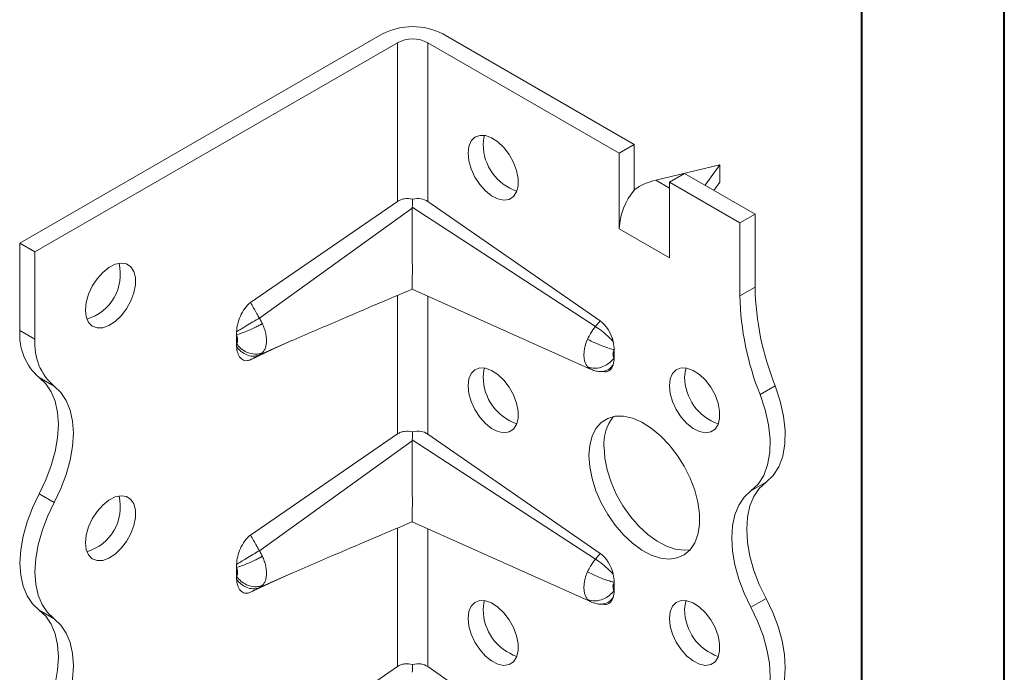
# Model space of a CAD drawing. Header units: millimetres. Extents: x 0 to 210, y 0 to 297.
# Tile 5 of 9: x 176 to 210, y 95 to 118. Entities that reach past the tile are written whole.
import ezdxf

# ---------------------------------------------------------------- set-up
doc = ezdxf.new("R2010")
doc.units = ezdxf.units.MM

msp = doc.modelspace()

# ---------------------------------------------------------------- linework, layer by layer
at = {"color": 7, "linetype": 'Continuous', "lineweight": 40}
for p, q in [((210.079, 0.215), (210.079, 297.215)), ((205.079, 5.215), (205.079, 292.215))]:
    msp.add_line(p, q, dxfattribs=at)
at = {"color": 7, "linetype": 'Continuous', "lineweight": 15}
for p, q in [((175.52, 110.133), (188.248, 117.481)), ((197.086, 113.603), (190.369, 117.481)), ((176.05, 109.827), (188.778, 117.175)), ((188.778, 111.605), (188.778, 117.175)), ((189.839, 117.175), (196.556, 113.297)), ((189.839, 117.175), (189.839, 111.602)), ((196.556, 113.297), (197.086, 113.603)), ((197.086, 113.603), (197.086, 112.004)), ((196.556, 110.639), (196.556, 113.297)), ((197.84, 112.351), (200.092, 112.889)), ((200.092, 112.889), (199.575, 112.167)), ((200.092, 112.276), (200.092, 112.889)), ((198.324, 112.072), (197.84, 112.351)), ((198.854, 112.583), (198.324, 112.276)), ((198.854, 112.583), (201.329, 111.154)), ((198.324, 112.276), (198.324, 109.619)), ((200.799, 110.848), (198.324, 112.276)), ((199.885, 111.988), (200.092, 112.276)), ((183.615, 108.055), (188.778, 111.605)), ((189.294, 111.362), (183.928, 107.504)), ((195.729, 107.207), (189.295, 111.402)), ((189.839, 111.602), (195.896, 107.406)), ((200.799, 110.848), (201.329, 111.154)), ((201.329, 111.154), (201.329, 108.592)), ((196.56, 110.641), (196.556, 110.639)), ((196.56, 110.637), (196.556, 110.639)), ((196.56, 110.637), (196.56, 110.641)), ((198.32, 109.625), (196.56, 110.641)), ((200.799, 108.286), (200.799, 110.848)), ((175.52, 110.133), (176.05, 109.827)), ((175.52, 107.071), (175.52, 110.133)), ((176.05, 109.827), (176.05, 106.765)), ((198.32, 109.625), (198.324, 109.727)), ((198.32, 109.621), (198.32, 109.625)), ((198.32, 109.621), (198.324, 109.623)), ((198.324, 109.619), (198.32, 109.621)), ((200.799, 108.286), (201.329, 108.592)), ((188.778, 103.439), (188.778, 108.303)), ((189.291, 108.523), (195.57, 105.707)), ((189.839, 108.277), (189.839, 103.437)), ((195.896, 107.406), (195.729, 107.207)), ((176.05, 106.765), (175.52, 107.071)), ((183.121, 106.615), (183.121, 106.914)), ((183.928, 106.213), (185.067, 106.714)), ((184.426, 106.423), (185.067, 106.714)), ((185.067, 106.714), (185.108, 106.732)), ((184.426, 106.423), (183.615, 106.045)), ((196.379, 106.4), (196.379, 106.108)), ((195.451, 105.798), (195.568, 105.71)), ((195.883, 105.628), (196.051, 105.621)), ((176.725, 105.114), (176.195, 105.42)), ((201.506, 104.822), (202.036, 105.129)), ((183.615, 99.889), (188.778, 103.439)), ((189.839, 103.437), (195.896, 99.241)), ((189.294, 103.197), (183.928, 99.338)), ((195.729, 99.042), (189.295, 103.237)), ((201.184, 101.439), (201.714, 101.745)), ((176.725, 101.031), (176.195, 101.337)), ((189.291, 100.357), (195.57, 97.541)), ((188.778, 95.274), (188.778, 100.138)), ((189.839, 100.112), (189.839, 95.271)), ((195.896, 99.241), (195.729, 99.042)), ((183.121, 98.449), (183.121, 98.749)), ((183.928, 98.048), (185.067, 98.548)), ((184.426, 98.258), (185.067, 98.548)), ((185.067, 98.548), (185.107, 98.566)), ((184.426, 98.258), (183.615, 97.879)), ((196.379, 98.235), (196.379, 97.943)), ((195.451, 97.632), (195.568, 97.544)), ((201.184, 97.356), (201.714, 97.663)), ((176.725, 96.948), (176.195, 97.254)), ((195.883, 97.462), (196.051, 97.456)), ((183.615, 91.724), (188.778, 95.274)), ((189.839, 95.271), (195.896, 91.075))]:
    msp.add_line(p, q, dxfattribs=at)
at = {"color": 7, "linetype": 'Continuous', "lineweight": 15, "flags": 128}
for points in [[(191.253, 113.296), (191.281, 113.534), (191.362, 113.725), (191.492, 113.857), (191.663, 113.921), (191.864, 113.915), (192.081, 113.837), (192.302, 113.693), (192.513, 113.492), (192.7, 113.247), (192.852, 112.973), (192.958, 112.688), (193.014, 112.408), (193.014, 112.152), (192.958, 111.936), (192.852, 111.773), (192.7, 111.675), (192.513, 111.645), (192.302, 111.688), (192.081, 111.8), (191.864, 111.973), (191.663, 112.198), (191.492, 112.459), (191.362, 112.742), (191.281, 113.027), (191.253, 113.296)], [(191.836, 113.92), (191.811, 113.84), (191.783, 113.603)], [(177.818, 107.786), (177.846, 108.056), (177.927, 108.341), (178.057, 108.623), (178.228, 108.884), (178.429, 109.109), (178.646, 109.283), (178.867, 109.394), (179.078, 109.437), (179.265, 109.408), (179.417, 109.309), (179.523, 109.146), (179.579, 108.93), (179.579, 108.674), (179.523, 108.395), (179.417, 108.109), (179.265, 107.835), (179.078, 107.59), (178.867, 107.389), (178.646, 107.245), (178.429, 107.168), (178.228, 107.161), (178.057, 107.225), (177.927, 107.357), (177.846, 107.548), (177.818, 107.786)], [(191.253, 105.131), (191.281, 105.369), (191.362, 105.56), (191.492, 105.691), (191.663, 105.756), (191.864, 105.749), (192.081, 105.672), (192.302, 105.528), (192.513, 105.327), (192.7, 105.082), (192.852, 104.808), (192.958, 104.522), (193.014, 104.242), (193.014, 103.987), (192.958, 103.771), (192.852, 103.608), (192.7, 103.509), (192.513, 103.48), (192.302, 103.523), (192.081, 103.634), (191.864, 103.808), (191.663, 104.032), (191.492, 104.294), (191.362, 104.576), (191.281, 104.861), (191.253, 105.131)], [(191.836, 105.754), (191.811, 105.675), (191.783, 105.437)], [(198.324, 105.132), (198.352, 105.37), (198.433, 105.56), (198.563, 105.692), (198.734, 105.757), (198.935, 105.75), (199.152, 105.672), (199.373, 105.528), (199.584, 105.328), (199.771, 105.083), (199.923, 104.809), (200.03, 104.523), (200.085, 104.243), (200.085, 103.987), (200.03, 103.771), (199.923, 103.609), (199.771, 103.51), (199.584, 103.481), (199.373, 103.523), (199.152, 103.635), (198.935, 103.808), (198.734, 104.033), (198.563, 104.295), (198.433, 104.577), (198.352, 104.862), (198.324, 105.132)], [(198.907, 105.755), (198.882, 105.676), (198.854, 105.438)], [(176.195, 101.337), (176.431, 101.827), (176.62, 102.326), (176.758, 102.822), (176.842, 103.307), (176.87, 103.768), (176.842, 104.197), (176.758, 104.585), (176.62, 104.922), (176.431, 105.202), (176.195, 105.42)], [(176.725, 105.114), (176.961, 104.896), (177.15, 104.616), (177.288, 104.278), (177.372, 103.891), (177.4, 103.462), (177.372, 103.001), (177.288, 102.516), (177.15, 102.019), (176.961, 101.521), (176.725, 101.031)], [(202.036, 105.129), (202.214, 104.593), (202.332, 104.066), (202.386, 103.561), (202.375, 103.088), (202.3, 102.661), (202.163, 102.288), (201.966, 101.981), (201.714, 101.745)], [(201.184, 101.439), (201.436, 101.675), (201.632, 101.982), (201.77, 102.354), (201.845, 102.782), (201.856, 103.254), (201.802, 103.76), (201.684, 104.287), (201.506, 104.822)], [(195.495, 102.682), (195.523, 103.045), (195.607, 103.366), (195.742, 103.634), (195.927, 103.843), (196.155, 103.987), (196.42, 104.06), (196.715, 104.061), (197.03, 103.991), (197.357, 103.85), (197.687, 103.644), (198.009, 103.378), (198.315, 103.059), (198.596, 102.697), (198.844, 102.303), (199.051, 101.887), (199.212, 101.461), (199.322, 101.039), (199.378, 100.631), (199.378, 100.25), (199.322, 99.907), (199.212, 99.611), (199.051, 99.372), (198.844, 99.195), (198.596, 99.086), (198.315, 99.049), (198.009, 99.084), (197.687, 99.189), (197.357, 99.363), (197.03, 99.601), (196.715, 99.894), (196.42, 100.236), (196.155, 100.615), (195.927, 101.022), (195.742, 101.444), (195.607, 101.87), (195.523, 102.286), (195.495, 102.682)], [(196.026, 102.988), (196.054, 102.592), (196.137, 102.176), (196.273, 101.75), (196.457, 101.328), (196.686, 100.921), (196.951, 100.542), (197.245, 100.2), (197.561, 99.907), (197.888, 99.67), (198.217, 99.496), (198.54, 99.39), (198.846, 99.355), (199.054, 99.375)], [(201.714, 101.745), (201.478, 101.528), (201.289, 101.248), (201.151, 100.91), (201.067, 100.523), (201.039, 100.094), (201.067, 99.632), (201.151, 99.148), (201.289, 98.651), (201.478, 98.152), (201.714, 97.663)], [(176.195, 97.254), (175.959, 97.472), (175.77, 97.752), (175.632, 98.09), (175.548, 98.477), (175.52, 98.906), (175.548, 99.368), (175.632, 99.852), (175.77, 100.349), (175.959, 100.847), (176.195, 101.337)], [(201.184, 97.356), (200.948, 97.846), (200.759, 98.345), (200.621, 98.842), (200.537, 99.326), (200.509, 99.788), (200.537, 100.217), (200.621, 100.604), (200.759, 100.941), (200.948, 101.222), (201.184, 101.439)], [(176.725, 101.031), (176.489, 100.541), (176.3, 100.042), (176.162, 99.546), (176.078, 99.061), (176.05, 98.6), (176.078, 98.171), (176.162, 97.783), (176.3, 97.446), (176.489, 97.166), (176.725, 96.948)], [(177.818, 99.62), (177.846, 99.89), (177.927, 100.175), (178.057, 100.457), (178.228, 100.719), (178.429, 100.944), (178.646, 101.117), (178.867, 101.229), (179.078, 101.271), (179.265, 101.242), (179.417, 101.143), (179.523, 100.981), (179.579, 100.765), (179.579, 100.509), (179.523, 100.229), (179.417, 99.943), (179.265, 99.669), (179.078, 99.424), (178.867, 99.224), (178.646, 99.08), (178.429, 99.002), (178.228, 98.995), (178.057, 99.06), (177.927, 99.192), (177.846, 99.383), (177.818, 99.62)], [(191.253, 96.966), (191.281, 97.203), (191.362, 97.394), (191.492, 97.526), (191.663, 97.591), (191.864, 97.584), (192.081, 97.506), (192.302, 97.362), (192.513, 97.162), (192.7, 96.917), (192.852, 96.643), (192.958, 96.357), (193.014, 96.077), (193.014, 95.821), (192.958, 95.605), (192.852, 95.443), (192.7, 95.344), (192.513, 95.315), (192.302, 95.357), (192.081, 95.469), (191.864, 95.642), (191.663, 95.867), (191.492, 96.129), (191.362, 96.411), (191.281, 96.696), (191.253, 96.966)], [(191.836, 97.589), (191.811, 97.51), (191.783, 97.272)], [(198.324, 96.966), (198.352, 97.204), (198.433, 97.395), (198.563, 97.527), (198.734, 97.591), (198.935, 97.584), (199.152, 97.507), (199.373, 97.363), (199.584, 97.162), (199.771, 96.917), (199.923, 96.643), (200.03, 96.357), (200.085, 96.078), (200.085, 95.822), (200.03, 95.606), (199.923, 95.443), (199.771, 95.344), (199.584, 95.315), (199.373, 95.358), (199.152, 95.469), (198.935, 95.643), (198.734, 95.868), (198.563, 96.129), (198.433, 96.411), (198.352, 96.696), (198.324, 96.966)], [(198.907, 97.589), (198.882, 97.51), (198.854, 97.272)], [(201.714, 97.663), (201.951, 97.173), (202.14, 96.674), (202.278, 96.177), (202.362, 95.693), (202.39, 95.231), (202.362, 94.802), (202.278, 94.415), (202.14, 94.078), (201.951, 93.797), (201.714, 93.58)], [(176.195, 93.172), (176.431, 93.662), (176.62, 94.16), (176.758, 94.657), (176.842, 95.141), (176.87, 95.603), (176.842, 96.032), (176.758, 96.419), (176.62, 96.757), (176.431, 97.037), (176.195, 97.254)], [(201.184, 93.274), (201.42, 93.491), (201.609, 93.771), (201.747, 94.109), (201.831, 94.496), (201.859, 94.925), (201.831, 95.387), (201.747, 95.871), (201.609, 96.368), (201.42, 96.867), (201.184, 97.356)], [(176.725, 96.948), (176.961, 96.731), (177.15, 96.451), (177.288, 96.113), (177.372, 95.726), (177.4, 95.297), (177.372, 94.835), (177.288, 94.351), (177.15, 93.854), (176.961, 93.355), (176.725, 92.866)]]:
    msp.add_lwpolyline(points, dxfattribs=at)
at = {"color": 7, "linetype": 'Continuous', "lineweight": 15}
for centre, radius, start, end in [((189.308, 115.434), 2.306, 62.6097, 117.3903), ((189.308, 116.151), 1.153, 62.6097, 117.3903), ((193.532, 113.615), 1.749, 180.3918, 251.1718), ((198.86, 110.535), 2.302, 140.2279, 177.3607), ((177.396, 109.049), 1.65, 286.6958, 13.3095), ((211.085, 108.78), 9.758, 181.104, 201.9744), ((210.555, 108.474), 9.758, 181.104, 201.9744), ((177.473, 106.906), 1.96, 175.1648, 229.309), ((178.003, 106.6), 1.96, 175.1648, 229.309), ((193.532, 105.449), 1.749, 180.3918, 251.1718), ((200.603, 105.45), 1.749, 180.3918, 251.1718), ((197.584, 103.085), 1.562, 141.8665, 183.5594), ((177.396, 100.884), 1.65, 286.6958, 13.3095), ((193.532, 97.284), 1.749, 180.3918, 251.1718), ((200.603, 97.284), 1.749, 180.3918, 251.1718)]:
    msp.add_arc(centre, radius, start, end, dxfattribs=at)
for centre, major_axis, ratio, start_param, end_param in [((197.84, 111.126), (1.387, 0.799), 0.717482, 1.179006, 1.702605), ((189.308, 110.969), (0.615, 0.559), 0.768356, 0.176102, 0.965136), ((195.849, 106.741), (-0.326, 0.736), 0.568519, 4.384611, 5.532817), ((195.849, 106.379), (-0.326, 0.736), 0.568519, 2.869716, 3.715446), ((189.308, 102.804), (0.615, 0.559), 0.768356, 0.176102, 0.965136), ((195.849, 98.576), (-0.326, 0.736), 0.568519, 4.384611, 5.532817), ((195.849, 98.214), (-0.326, 0.736), 0.568519, 2.869716, 3.715446), ((189.308, 94.638), (0.615, 0.559), 0.768356, 0.176102, 0.965136)]:
    msp.add_ellipse(centre, major_axis=major_axis, ratio=ratio, start_param=start_param, end_param=end_param, dxfattribs=at)
for points, knots in [([(188.778, 111.605), (188.813, 111.629), (188.851, 111.648), (188.933, 111.679), (188.978, 111.689), (189.113, 111.707), (189.21, 111.7), (189.306, 111.676)], [0, 0, 0, 0, 0.25, 0.25, 0.5, 0.5, 1, 1, 1, 1]), ([(189.294, 111.362), (189.293, 111.293), (189.292, 111.087), (189.293, 110.714), (189.294, 110.309), (189.295, 109.963), (189.296, 109.693), (189.297, 109.43), (189.297, 109.199), (189.297, 109.003), (189.296, 108.847), (189.296, 108.722), (189.295, 108.614), (189.293, 108.54), (189.293, 108.53), (189.293, 108.526)], [0, 0, 0, 0, 0.059452, 0.178116, 0.300807, 0.369077, 0.438942, 0.507316, 0.578162, 0.639363, 0.702391, 0.763262, 0.82543, 0.918165, 1, 1, 1, 1]), ([(185.108, 106.732), (185.679, 106.978), (187.064, 107.577), (188.468, 108.172), (189.294, 108.523)], [0, 0, 0, 0, 0.412187, 1, 1, 1, 1]), ([(183.125, 107.026), (183.132, 107.114), (183.146, 107.204), (183.19, 107.389), (183.221, 107.485), (183.302, 107.672), (183.352, 107.764), (183.472, 107.93), (183.541, 108.004), (183.615, 108.055)], [0, 0, 0, 0, 0.25, 0.25, 0.5, 0.5, 0.75, 0.75, 1, 1, 1, 1]), ([(183.928, 107.504), (183.915, 107.527), (183.902, 107.549), (183.868, 107.609), (183.847, 107.646), (183.793, 107.742), (183.76, 107.8), (183.689, 107.924), (183.652, 107.99), (183.615, 108.055)], [-0.126791, -0.126791, -0.126791, -0.126791, -0.1109421, -0.1109421, -0.0855839, -0.0855839, -0.0450108, -0.0450108, 0, 0, 0, 0]), ([(183.125, 107.026), (183.214, 107.081), (183.479, 107.24), (183.79, 107.423), (183.928, 107.504)], [0, 0, 0, 0, 0.4184242, 0.9184242, 0.9184242, 0.9184242, 0.9184242]), ([(184.032, 107.31), (184.023, 107.328), (184.004, 107.368), (183.97, 107.433), (183.943, 107.479), (183.928, 107.504)], [0, 0, 0, 0, 0.279895, 0.608705, 1, 1, 1, 1]), ([(183.121, 106.914), (183.166, 106.927), (183.275, 106.962), (183.498, 107.049), (183.695, 107.138), (183.836, 107.207), (183.905, 107.242), (183.96, 107.27), (183.996, 107.29), (184.017, 107.302), (184.027, 107.307), (184.032, 107.31)], [0, 0, 0, 0, 0.214286, 0.428571, 0.714286, 0.785714, 0.857143, 0.928571, 0.964286, 0.982143, 1, 1, 1, 1]), ([(184.032, 106.288), (184.056, 106.312), (184.103, 106.372), (184.145, 106.471), (184.166, 106.561), (184.179, 106.66), (184.179, 106.768), (184.166, 106.881), (184.145, 106.997), (184.103, 107.145), (184.057, 107.257), (184.032, 107.31)], [-0.09692135, -0.09692135, -0.09692135, -0.09692135, -0.08573721, -0.07455307, -0.068961, -0.06336893, -0.05218479, -0.04659272, -0.04100065, -0.02981651, -0.01863237, -0.01863237, -0.01863237, -0.01863237]), ([(195.729, 107.207), (195.666, 107.134), (195.563, 106.992), (195.481, 106.835), (195.451, 106.767)], [-0.03148795, -0.03148795, -0.03148795, -0.03148795, -0.01353664, 0.00000001, 0.00000001, 0.00000001, 0.00000001]), ([(196.35, 106.68), (196.309, 106.728), (196.194, 106.848), (195.974, 107.041), (195.807, 107.159), (195.729, 107.207)], [0, 0, 0, 0, 0.2029079, 0.4886222, 0.7743365, 0.7743365, 0.7743365, 0.7743365]), ([(183.125, 107.026), (183.124, 107.007), (183.123, 106.988), (183.122, 106.97), (183.122, 106.96), (183.121, 106.951), (183.121, 106.942), (183.121, 106.933), (183.121, 106.923), (183.121, 106.914)], [0, 0, 0, 0, 0.00013404, 0.00013404, 0.00013404, 0.0002011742, 0.0002011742, 0.0002011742, 0.000268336, 0.000268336, 0.000268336, 0.000268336]), ([(183.121, 106.914), (183.129, 106.897), (183.143, 106.864), (183.155, 106.82), (183.161, 106.787), (183.165, 106.755), (183.165, 106.724), (183.161, 106.696), (183.155, 106.669), (183.143, 106.641), (183.129, 106.623), (183.121, 106.615)], [-0.09692135, -0.09692135, -0.09692135, -0.09692135, -0.08573721, -0.07455307, -0.068961, -0.06336893, -0.05218479, -0.04659272, -0.04100065, -0.02981651, -0.01863237, -0.01863237, -0.01863237, -0.01863237]), ([(183.121, 106.615), (183.121, 106.606), (183.121, 106.597), (183.121, 106.588), (183.121, 106.574), (183.122, 106.561), (183.122, 106.547), (183.123, 106.534), (183.124, 106.521), (183.125, 106.508)], [0, 0, 0, 0, 0.0000670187, 0.0000670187, 0.0000670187, 0.0001676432, 0.0001676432, 0.0001676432, 0.00026839, 0.00026839, 0.00026839, 0.00026839]), ([(184.032, 106.288), (184.027, 106.285), (184.017, 106.281), (183.996, 106.273), (183.96, 106.261), (183.905, 106.247), (183.836, 106.239), (183.695, 106.238), (183.498, 106.288), (183.275, 106.431), (183.166, 106.55), (183.121, 106.615)], [0, 0, 0, 0, 0.017857, 0.035714, 0.071429, 0.142857, 0.214286, 0.285714, 0.571429, 0.785714, 1, 1, 1, 1]), ([(183.615, 106.045), (183.578, 106.027), (183.543, 106.017), (183.475, 106.009), (183.442, 106.011), (183.383, 106.025), (183.355, 106.037), (183.304, 106.069), (183.282, 106.089), (183.222, 106.159), (183.191, 106.219), (183.146, 106.352), (183.132, 106.427), (183.125, 106.508)], [0, 0, 0, 0, 0.125, 0.125, 0.25, 0.25, 0.375, 0.375, 0.5, 0.5, 0.75, 0.75, 1, 1, 1, 1]), ([(183.928, 106.213), (183.79, 106.152), (183.479, 106.159), (183.214, 106.381), (183.125, 106.508)], [0, 0, 0, 0, 0.5, 0.9184242, 0.9184242, 0.9184242, 0.9184242]), ([(195.451, 106.767), (195.415, 106.687), (195.376, 106.576), (195.345, 106.441), (195.332, 106.362), (195.321, 106.259), (195.321, 106.135), (195.342, 106.003), (195.385, 105.887), (195.427, 105.825), (195.451, 105.798)], [-0.10675045, -0.10675045, -0.10675045, -0.10675045, -0.09062369, -0.0852481, -0.07987251, -0.07449692, -0.06374574, -0.05299456, -0.04224338, -0.03149221, -0.03149221, -0.03149221, -0.03149221]), ([(195.451, 106.767), (195.531, 106.723), (195.716, 106.631), (195.991, 106.516), (196.22, 106.438), (196.332, 106.409), (196.379, 106.4)], [0, 0, 0, 0, 0.285714, 0.571429, 0.785714, 1, 1, 1, 1]), ([(183.615, 106.045), (183.652, 106.065), (183.689, 106.084), (183.76, 106.122), (183.793, 106.14), (183.847, 106.17), (183.868, 106.181), (183.902, 106.199), (183.915, 106.206), (183.928, 106.213)], [-0.126791, -0.126791, -0.126791, -0.126791, -0.0817802, -0.0817802, -0.0412071, -0.0412071, -0.0158489, -0.0158489, 0, 0, 0, 0]), ([(183.928, 106.213), (183.935, 106.217), (183.949, 106.225), (183.974, 106.24), (184.003, 106.261), (184.022, 106.279), (184.032, 106.288)], [0, 0, 0, 0, 0.1654516, 0.3913239, 0.6957791, 1, 1, 1, 1]), ([(196.379, 106.108), (196.372, 106.117), (196.36, 106.135), (196.347, 106.17), (196.341, 106.21), (196.341, 106.247), (196.344, 106.278), (196.348, 106.302), (196.357, 106.342), (196.369, 106.376), (196.379, 106.4)], [-0.10675045, -0.10675045, -0.10675045, -0.10675045, -0.09599928, -0.0852481, -0.07449692, -0.06374574, -0.05837015, -0.05299456, -0.04761897, -0.03149221, -0.03149221, -0.03149221, -0.03149221]), ([(195.451, 105.798), (195.531, 105.761), (195.716, 105.725), (195.991, 105.79), (196.22, 105.929), (196.332, 106.045), (196.379, 106.108)], [0, 0, 0, 0, 0.285714, 0.571429, 0.785714, 1, 1, 1, 1]), ([(195.916, 105.63), (195.964, 105.633), (196.069, 105.639), (196.222, 105.719), (196.307, 105.815), (196.35, 105.862)], [0, 0, 0, 0, 0.301074, 0.650537, 1, 1, 1, 1]), ([(195.579, 105.702), (195.634, 105.681), (195.742, 105.639), (195.859, 105.631), (195.917, 105.627)], [0, 0, 0, 0, 0.504192, 1, 1, 1, 1]), ([(188.778, 103.439), (188.813, 103.464), (188.851, 103.483), (188.933, 103.513), (188.978, 103.524), (189.113, 103.541), (189.21, 103.534), (189.306, 103.51)], [0, 0, 0, 0, 0.25, 0.25, 0.5, 0.5, 1, 1, 1, 1]), ([(189.294, 103.197), (189.293, 103.128), (189.292, 102.921), (189.293, 102.548), (189.294, 102.143), (189.295, 101.798), (189.296, 101.527), (189.297, 101.265), (189.297, 101.034), (189.297, 100.838), (189.296, 100.681), (189.296, 100.556), (189.295, 100.449), (189.293, 100.374), (189.293, 100.365), (189.293, 100.36)], [0, 0, 0, 0, 0.059489, 0.17815, 0.300838, 0.369106, 0.438971, 0.507344, 0.57819, 0.639409, 0.702456, 0.763322, 0.825482, 0.918205, 1, 1, 1, 1]), ([(185.107, 98.566), (185.679, 98.813), (187.064, 99.411), (188.468, 100.007), (189.294, 100.357)], [0, 0, 0, 0, 0.412273, 1, 1, 1, 1]), ([(183.125, 98.861), (183.132, 98.949), (183.146, 99.039), (183.19, 99.224), (183.221, 99.32), (183.302, 99.506), (183.352, 99.599), (183.472, 99.765), (183.541, 99.839), (183.615, 99.889)], [0, 0, 0, 0, 0.25, 0.25, 0.5, 0.5, 0.75, 0.75, 1, 1, 1, 1]), ([(183.928, 99.338), (183.915, 99.361), (183.902, 99.384), (183.868, 99.444), (183.847, 99.481), (183.793, 99.576), (183.76, 99.635), (183.689, 99.759), (183.652, 99.824), (183.615, 99.889)], [-0.126791, -0.126791, -0.126791, -0.126791, -0.1109421, -0.1109421, -0.0855839, -0.0855839, -0.0450108, -0.0450108, 0, 0, 0, 0]), ([(183.125, 98.861), (183.214, 98.915), (183.479, 99.075), (183.79, 99.258), (183.928, 99.338)], [0, 0, 0, 0, 0.4184242, 0.9184242, 0.9184242, 0.9184242, 0.9184242]), ([(184.032, 99.145), (184.023, 99.163), (184.004, 99.203), (183.97, 99.268), (183.943, 99.313), (183.928, 99.338)], [0, 0, 0, 0, 0.279852, 0.608705, 1, 1, 1, 1]), ([(183.121, 98.749), (183.166, 98.761), (183.275, 98.796), (183.498, 98.884), (183.695, 98.972), (183.836, 99.041), (183.905, 99.076), (183.96, 99.105), (183.996, 99.125), (184.017, 99.136), (184.027, 99.142), (184.032, 99.145)], [0, 0, 0, 0, 0.214286, 0.428571, 0.714286, 0.785714, 0.857143, 0.928571, 0.964286, 0.982143, 1, 1, 1, 1]), ([(183.125, 98.861), (183.124, 98.842), (183.123, 98.823), (183.122, 98.804), (183.122, 98.795), (183.121, 98.786), (183.121, 98.776), (183.121, 98.767), (183.121, 98.758), (183.121, 98.749)], [0, 0, 0, 0, 0.00013404, 0.00013404, 0.00013404, 0.0002011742, 0.0002011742, 0.0002011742, 0.000268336, 0.000268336, 0.000268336, 0.000268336]), ([(184.032, 98.122), (184.056, 98.147), (184.103, 98.206), (184.145, 98.305), (184.166, 98.396), (184.174, 98.458), (184.179, 98.535), (184.177, 98.617), (184.166, 98.715), (184.145, 98.832), (184.103, 98.98), (184.057, 99.092), (184.032, 99.145)], [-0.09692135, -0.09692135, -0.09692135, -0.09692135, -0.08573721, -0.07455307, -0.068961, -0.06336893, -0.0605729, -0.05218479, -0.04659272, -0.04100065, -0.02981651, -0.01863237, -0.01863237, -0.01863237, -0.01863237]), ([(195.729, 99.042), (195.666, 98.968), (195.563, 98.826), (195.481, 98.67), (195.451, 98.602)], [-0.03148795, -0.03148795, -0.03148795, -0.03148795, -0.01353664, 0.00000001, 0.00000001, 0.00000001, 0.00000001]), ([(196.35, 98.515), (196.309, 98.562), (196.194, 98.683), (195.974, 98.875), (195.807, 98.994), (195.729, 99.042)], [0, 0, 0, 0, 0.202908, 0.4886223, 0.7743366, 0.7743366, 0.7743366, 0.7743366]), ([(183.121, 98.749), (183.129, 98.732), (183.143, 98.698), (183.155, 98.655), (183.161, 98.622), (183.164, 98.593), (183.165, 98.57), (183.163, 98.548), (183.161, 98.53), (183.155, 98.504), (183.143, 98.475), (183.129, 98.457), (183.121, 98.449)], [-0.09692135, -0.09692135, -0.09692135, -0.09692135, -0.08573721, -0.07455307, -0.068961, -0.06336893, -0.05498083, -0.05218479, -0.04659272, -0.04100065, -0.02981651, -0.01863237, -0.01863237, -0.01863237, -0.01863237]), ([(195.451, 98.602), (195.415, 98.521), (195.376, 98.411), (195.345, 98.276), (195.332, 98.197), (195.321, 98.094), (195.321, 97.97), (195.342, 97.838), (195.385, 97.722), (195.427, 97.659), (195.451, 97.632)], [-0.10675045, -0.10675045, -0.10675045, -0.10675045, -0.09062369, -0.0852481, -0.07987251, -0.07449692, -0.06374574, -0.05299456, -0.04224338, -0.03149221, -0.03149221, -0.03149221, -0.03149221]), ([(195.451, 98.602), (195.531, 98.558), (195.716, 98.465), (195.991, 98.351), (196.22, 98.273), (196.332, 98.244), (196.379, 98.235)], [0, 0, 0, 0, 0.285714, 0.571429, 0.785714, 1, 1, 1, 1]), ([(183.121, 98.449), (183.121, 98.44), (183.121, 98.431), (183.121, 98.422), (183.121, 98.409), (183.122, 98.395), (183.122, 98.382), (183.123, 98.368), (183.124, 98.355), (183.125, 98.342)], [0, 0, 0, 0, 0.0000670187, 0.0000670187, 0.0000670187, 0.0001676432, 0.0001676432, 0.0001676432, 0.00026839, 0.00026839, 0.00026839, 0.00026839]), ([(184.032, 98.122), (184.027, 98.12), (184.017, 98.116), (183.996, 98.108), (183.96, 98.095), (183.905, 98.082), (183.836, 98.074), (183.695, 98.072), (183.498, 98.122), (183.275, 98.266), (183.166, 98.385), (183.121, 98.449)], [0, 0, 0, 0, 0.017857, 0.035714, 0.071429, 0.142857, 0.214286, 0.285714, 0.571429, 0.785714, 1, 1, 1, 1]), ([(183.615, 97.879), (183.578, 97.862), (183.543, 97.852), (183.475, 97.843), (183.442, 97.845), (183.383, 97.859), (183.355, 97.871), (183.304, 97.903), (183.282, 97.923), (183.222, 97.993), (183.191, 98.054), (183.146, 98.187), (183.132, 98.262), (183.125, 98.342)], [0, 0, 0, 0, 0.125, 0.125, 0.25, 0.25, 0.375, 0.375, 0.5, 0.5, 0.75, 0.75, 1, 1, 1, 1]), ([(183.928, 98.048), (183.79, 97.986), (183.479, 97.993), (183.214, 98.216), (183.125, 98.342)], [0, 0, 0, 0, 0.5, 0.9184242, 0.9184242, 0.9184242, 0.9184242]), ([(196.379, 97.943), (196.372, 97.951), (196.36, 97.97), (196.347, 98.005), (196.341, 98.044), (196.341, 98.081), (196.344, 98.113), (196.348, 98.136), (196.357, 98.177), (196.369, 98.21), (196.379, 98.235)], [-0.10675045, -0.10675045, -0.10675045, -0.10675045, -0.09599928, -0.0852481, -0.07449692, -0.06374574, -0.05837015, -0.05299456, -0.04761897, -0.03149221, -0.03149221, -0.03149221, -0.03149221]), ([(183.615, 97.879), (183.652, 97.899), (183.689, 97.919), (183.76, 97.957), (183.793, 97.975), (183.847, 98.004), (183.868, 98.016), (183.902, 98.034), (183.915, 98.041), (183.928, 98.048)], [-0.126791, -0.126791, -0.126791, -0.126791, -0.0817802, -0.0817802, -0.0412071, -0.0412071, -0.0158489, -0.0158489, 0, 0, 0, 0]), ([(183.928, 98.048), (183.935, 98.051), (183.949, 98.059), (183.974, 98.075), (184.003, 98.095), (184.022, 98.113), (184.032, 98.122)], [0, 0, 0, 0, 0.165452, 0.391306, 0.696331, 1, 1, 1, 1]), ([(195.451, 97.632), (195.531, 97.595), (195.716, 97.56), (195.991, 97.624), (196.22, 97.764), (196.332, 97.88), (196.379, 97.943)], [0, 0, 0, 0, 0.285714, 0.571429, 0.785714, 1, 1, 1, 1]), ([(195.579, 97.537), (195.634, 97.516), (195.742, 97.474), (195.859, 97.465), (195.917, 97.461)], [0, 0, 0, 0, 0.504156, 1, 1, 1, 1]), ([(195.916, 97.465), (195.965, 97.467), (196.069, 97.473), (196.222, 97.553), (196.307, 97.649), (196.35, 97.697)], [0, 0, 0, 0, 0.300937, 0.650468, 1, 1, 1, 1]), ([(188.778, 95.274), (188.813, 95.298), (188.851, 95.318), (188.933, 95.348), (188.978, 95.359), (189.113, 95.376), (189.21, 95.369), (189.306, 95.345)], [0, 0, 0, 0, 0.25, 0.25, 0.5, 0.5, 1, 1, 1, 1])]:
    msp.add_open_spline(points, degree=3, knots=knots, dxfattribs=at)
for points in [[(189.306, 111.676), (189.303, 111.585), (189.3, 111.494), (189.295, 111.402)], [(189.294, 111.362), (189.294, 111.376), (189.295, 111.389), (189.295, 111.402)], [(196.379, 106.4), (196.379, 106.489), (196.372, 106.582), (196.35, 106.68)], [(196.35, 105.862), (196.372, 105.934), (196.379, 106.02), (196.379, 106.108)], [(189.306, 103.51), (189.303, 103.419), (189.3, 103.328), (189.295, 103.237)], [(189.294, 103.197), (189.294, 103.21), (189.295, 103.224), (189.295, 103.237)], [(196.379, 98.235), (196.379, 98.324), (196.372, 98.417), (196.35, 98.515)], [(196.35, 97.697), (196.372, 97.769), (196.379, 97.854), (196.379, 97.943)], [(189.306, 95.345), (189.303, 95.254), (189.3, 95.163), (189.295, 95.071)]]:
    msp.add_open_spline(points, degree=3, dxfattribs=at)

doc.saveas('drawing.dxf')
